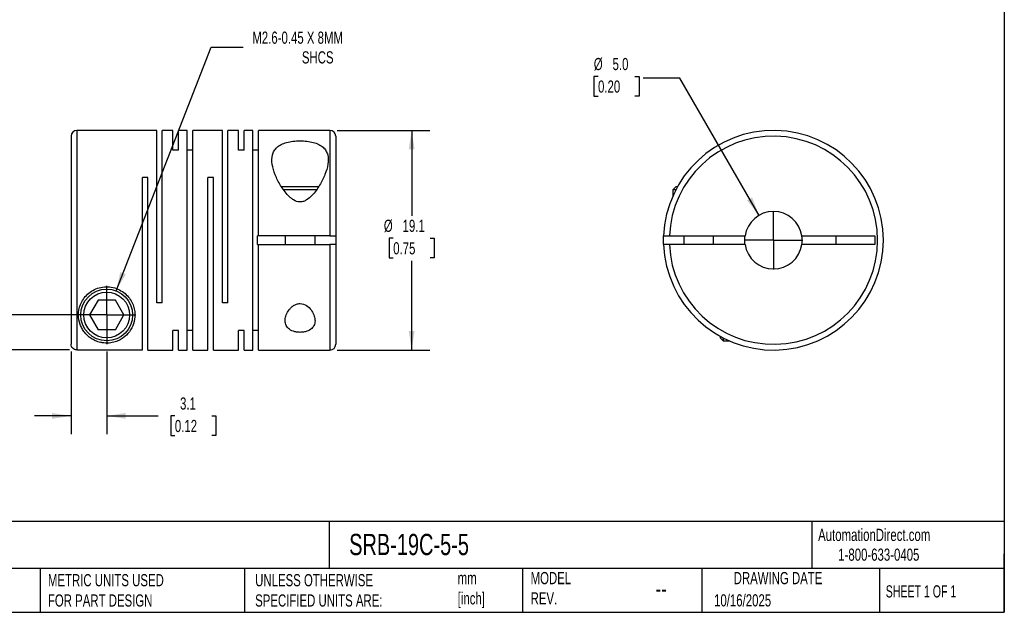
# Model space of a CAD drawing. Header units: millimetres. Extents: x 3 to 137, y 3 to 105.
# Tile 2 of 3: x 51 to 137, y 3 to 55. Entities that reach past the tile are written whole.
import ezdxf

# ---------------------------------------------------------------- set-up
doc = ezdxf.new("R2010")
doc.units = ezdxf.units.MM
doc.header["$LTSCALE"] = 0.5
doc.linetypes.add('SLD-Center', pattern=[19.05, 15.24, -1.27, 1.27, -1.27])
doc.linetypes.add('SLD-Solid', pattern=[0])
doc.layers.add('CENTER', color=40, linetype='SLD-Center')
doc.layers.add('DIMENSIONS', color=140, linetype='SLD-Solid', lineweight=25)
doc.layers.add('TEXT', color=140, linetype='SLD-Solid', lineweight=25)
doc.styles.add('SLDTEXTSTYLE0', font='TXT', dxfattribs={"width": 0.7})
doc.styles.add('SLDTEXTSTYLE1', font='TXT', dxfattribs={"width": 0.65})
doc.dimstyles.new('SLDDIMSTYLE0', dxfattribs={"dimtxt": 1.079004, "dimasz": 1.651, "dimexe": 0, "dimexo": 0.0625, "dimgap": 0.269751, "dimtad": 0, "dimtih": 1, "dimtoh": 1, "dimdec": 1, "dimrnd": 1e-09, "dimzin": 12, "dimdsep": 46, "dimtxsty": 'SLDTEXTSTYLE0', "dimsah": 1, "dimcen": 0.09, "dimadec": 0, "dimazin": 3, "dimtfac": 1, "dimtdec": 1, "dimtofl": 0, "dimtmove": 0, "dimatfit": 3, "dimfxl": 0, "dimfrac": 2, "dimtolj": 1, "dimtzin": 12, "dimarcsym": 0})
doc.dimstyles.new('SLDDIMSTYLE1', dxfattribs={"dimtxt": 1.079004, "dimasz": 1.651, "dimexe": 0, "dimexo": 0.0625, "dimgap": 0.269751, "dimtad": 0, "dimtih": 1, "dimtoh": 1, "dimdec": 1, "dimrnd": 1e-09, "dimzin": 12, "dimdsep": 46, "dimtxsty": 'SLDTEXTSTYLE0', "dimsah": 1, "dimcen": 0.09, "dimadec": 0, "dimazin": 3, "dimtfac": 1, "dimtdec": 1, "dimtmove": 0, "dimatfit": 0, "dimfxl": 0, "dimfrac": 2, "dimtolj": 1, "dimtzin": 12, "dimarcsym": 0})
doc.dimstyles.new('SLDDIMSTYLE2', dxfattribs={"dimtxt": 1.079004, "dimasz": 1.651, "dimexe": 0, "dimexo": 0.0625, "dimgap": 0.269751, "dimtad": 0, "dimtih": 1, "dimtoh": 1, "dimdec": 1, "dimrnd": 1e-09, "dimzin": 4, "dimdsep": 46, "dimtxsty": 'SLDTEXTSTYLE0', "dimsah": 1, "dimcen": 0.09, "dimadec": 0, "dimazin": 1, "dimtfac": 1, "dimtdec": 1, "dimtmove": 0, "dimatfit": 0, "dimfxl": 0, "dimfrac": 2, "dimtolj": 1, "dimtzin": 12, "dimarcsym": 0})
doc.dimstyles.new('SLDDIMSTYLE3', dxfattribs={"dimtxt": 1.079004, "dimasz": 1.651, "dimexe": 0, "dimexo": 0.0625, "dimgap": 0.269751, "dimtad": 0, "dimtih": 1, "dimtoh": 1, "dimdec": 1, "dimrnd": 1e-09, "dimzin": 12, "dimdsep": 46, "dimtxsty": 'SLDTEXTSTYLE0', "dimsah": 1, "dimcen": 0, "dimadec": 0, "dimazin": 3, "dimtfac": 1, "dimtdec": 1, "dimtofl": 0, "dimtmove": 0, "dimatfit": 3, "dimfxl": 0, "dimfrac": 2, "dimtolj": 1, "dimtzin": 12, "dimarcsym": 0})
doc.dimstyles.new('SLDDIMSTYLE4', dxfattribs={"dimtxt": 1.079004, "dimasz": 1.651, "dimexe": 0, "dimexo": 0.0625, "dimgap": 0.269751, "dimtad": 0, "dimtih": 1, "dimtoh": 1, "dimdec": 1, "dimrnd": 1e-09, "dimzin": 4, "dimdsep": 46, "dimtxsty": 'SLDTEXTSTYLE0', "dimsah": 1, "dimcen": 0, "dimadec": 0, "dimazin": 1, "dimtfac": 1, "dimtdec": 1, "dimtofl": 0, "dimtmove": 0, "dimatfit": 3, "dimfxl": 0, "dimfrac": 2, "dimtolj": 1, "dimtzin": 12, "dimarcsym": 0})

# ---------------------------------------------------------------- blocks, each defined once
blk = doc.blocks.new('_D')
at = {"layer": 'DIMENSIONS'}
for p, q in [((78.571, 45.085), (86.62, 45.085)), ((85.033, 45.085), (85.033, 37.671)), ((83.43, 35.715), (83.067, 35.715)), ((83.067, 35.715), (83.067, 34)), ((86.636, 35.715), (86.998, 35.715)), ((86.998, 35.715), (86.998, 34)), ((83.067, 34), (83.43, 34)), ((85.033, 25.985), (85.033, 33.758)), ((86.998, 34), (86.636, 34)), ((78.571, 25.985), (86.62, 25.985))]:
    blk.add_line(p, q, dxfattribs=at)
for points in [[(85.033, 45.085), (84.779, 43.434), (85.287, 43.434)], [(85.033, 25.985), (85.287, 27.636), (84.779, 27.636)]]:
    blk.add_solid(points, dxfattribs=at)
at = {"layer": 'DIMENSIONS', "char_height": 1.0583, "attachment_point": 1, "style": 'SLDTEXTSTYLE0'}
for s, insert in [('%%c', (82.615, 37.321)), ('19.1', (84.244, 37.321)), ('0.75', (83.43, 35.364))]:
    blk.add_mtext(s, dxfattribs=dict(at, insert=insert))
blk = doc.blocks.new('_D_1')
at = {"layer": 'DIMENSIONS'}
for p, q in [((55.436, 25.858), (55.436, 18.671)), ((58.536, 25.86), (58.536, 18.671)), ((55.436, 20.258), (52.261, 20.258)), ((58.536, 20.258), (62.997, 20.258)), ((64.459, 20.258), (64.097, 20.258)), ((64.097, 20.258), (64.097, 18.543)), ((67.666, 20.258), (68.028, 20.258)), ((68.028, 20.258), (68.028, 18.543)), ((64.097, 18.543), (64.459, 18.543)), ((68.028, 18.543), (67.666, 18.543))]:
    blk.add_line(p, q, dxfattribs=at)
for points in [[(55.436, 20.258), (53.785, 20.512), (53.785, 20.004)], [(58.536, 20.258), (60.187, 20.004), (60.187, 20.512)]]:
    blk.add_solid(points, dxfattribs=at)
at = {"layer": 'DIMENSIONS', "char_height": 1.0583, "attachment_point": 1, "style": 'SLDTEXTSTYLE0'}
for s, insert in [('3.1', (64.908, 21.864)), ('0.12', (64.459, 19.908))]:
    blk.add_mtext(s, dxfattribs=dict(at, insert=insert))
blk = doc.blocks.new('_D_2')
at = {"layer": 'DIMENSIONS'}
for p, q in [((41.29, 33.745), (40.928, 33.745)), ((40.928, 33.745), (40.928, 32.03)), ((44.496, 33.745), (44.859, 33.745)), ((44.859, 33.745), (44.859, 32.03)), ((46.442, 33.745), (49.617, 33.745)), ((49.617, 33.745), (49.617, 29.035)), ((40.928, 32.03), (41.29, 32.03)), ((44.859, 32.03), (44.496, 32.03)), ((57.901, 29.035), (48.03, 29.035)), ((55.301, 25.992), (48.03, 25.992)), ((49.617, 25.992), (49.617, 22.817))]:
    blk.add_line(p, q, dxfattribs=at)
for points in [[(49.617, 29.035), (49.871, 30.686), (49.363, 30.686)], [(49.617, 25.992), (49.363, 24.341), (49.871, 24.341)]]:
    blk.add_solid(points, dxfattribs=at)
at = {"layer": 'DIMENSIONS', "char_height": 1.0583, "attachment_point": 1, "style": 'SLDTEXTSTYLE0'}
for s, insert in [('3.0', (41.739, 35.351)), ('0.12', (41.29, 33.395))]:
    blk.add_mtext(s, dxfattribs=dict(at, insert=insert))
blk = doc.blocks.new('_D_3')
at = {"layer": 'DIMENSIONS'}
for p, q in [((59.354, 31.131), (67.619, 52.318)), ((67.619, 52.318), (70.397, 52.318))]:
    blk.add_line(p, q, dxfattribs=at)
blk.add_solid([(59.354, 31.131), (60.191, 32.577), (59.717, 32.761)], dxfattribs=at)
at = {"layer": 'DIMENSIONS', "attachment_point": 1, "style": 'SLDTEXTSTYLE0'}
for s, insert, char_height in [('M2.6-0.45 X 8MM', (71.191, 53.682), 1.05833), ('SHCS', (75.494, 51.967), 1.0583)]:
    blk.add_mtext(s, dxfattribs=dict(at, insert=insert, char_height=char_height))
blk = doc.blocks.new('SW_CENTERMARKSYMBOL_0')
at = {"layer": 'CENTER', "color": 0}
for q in [(0, 2.54), (-2.54, 0), (0, -2.54), (2.54, 0)]:
    blk.add_line((0, 0), q, dxfattribs=at)
blk = doc.blocks.new('_D_4')
at = {"layer": 'DIMENSIONS'}
for p, q in [((101.225, 49.781), (100.863, 49.781)), ((100.863, 49.781), (100.863, 48.066)), ((104.432, 49.781), (104.794, 49.781)), ((104.794, 49.781), (104.794, 48.066)), ((108.331, 49.629), (105.156, 49.629)), ((115.218, 37.7), (108.331, 49.629)), ((100.863, 48.066), (101.225, 48.066)), ((104.794, 48.066), (104.432, 48.066))]:
    blk.add_line(p, q, dxfattribs=at)
blk.add_solid([(115.218, 37.7), (114.613, 39.257), (114.173, 39.003)], dxfattribs=at)
at = {"layer": 'DIMENSIONS', "char_height": 1.0583, "attachment_point": 1, "style": 'SLDTEXTSTYLE0'}
for s, insert in [('%%c', (100.859, 51.387)), ('5.0', (102.489, 51.387)), ('0.20', (101.225, 49.43))]:
    blk.add_mtext(s, dxfattribs=dict(at, insert=insert))
blk = doc.blocks.new('SW_CENTERMARKSYMBOL_1')
at = {"layer": 'CENTER', "color": 0}
for q in [(0, 2.54), (-2.54, 0), (0, -2.54), (2.54, 0)]:
    blk.add_line((0, 0), q, dxfattribs=at)

msp = doc.modelspace()

# ---------------------------------------------------------------- linework, layer by layer
for p, q in [((55.436, 44.585), (55.436, 26.493)), ((62.886, 45.085), (55.936, 45.085)), ((55.936, 45.085), (55.936, 25.992)), ((62.886, 30.085), (62.886, 45.085)), ((64.286, 45.085), (63.366, 45.085)), ((63.366, 30.085), (63.366, 45.085)), ((64.286, 43.377), (64.286, 45.085)), ((65.536, 45.085), (64.766, 45.085)), ((64.766, 43.377), (64.766, 45.085)), ((65.536, 25.985), (65.536, 45.085)), ((68.586, 45.085), (66.016, 45.085)), ((66.016, 25.985), (66.016, 45.085)), ((68.586, 30.085), (68.586, 45.085)), ((69.986, 45.085), (69.066, 45.085)), ((69.066, 30.085), (69.066, 45.085)), ((69.986, 43.377), (69.986, 45.085)), ((71.236, 45.085), (70.466, 45.085)), ((70.466, 43.377), (70.466, 45.085)), ((71.236, 25.985), (71.236, 45.085)), ((77.936, 45.085), (71.716, 45.085)), ((71.716, 35.91), (71.716, 45.085)), ((77.936, 45.085), (77.936, 35.91)), ((78.436, 44.585), (78.436, 35.91)), ((64.766, 43.377), (64.286, 43.377)), ((66.016, 43.377), (65.536, 43.377)), ((70.466, 43.377), (69.986, 43.377)), ((71.716, 43.377), (71.236, 43.377)), ((62.116, 40.985), (61.636, 40.985)), ((61.636, 25.992), (61.636, 40.985)), ((62.116, 25.985), (62.116, 40.985)), ((67.816, 40.985), (67.336, 40.985)), ((67.336, 25.985), (67.336, 40.985)), ((67.816, 25.985), (67.816, 40.985)), ((75.336, 40.165), (73.726, 40.165)), ((75.336, 39.905), (73.91, 39.905)), ((76.941, 40.165), (75.336, 40.165)), ((76.765, 39.905), (75.336, 39.905)), ((107.978, 40.165), (107.718, 39.905)), ((107.718, 39.905), (107.718, 39.361)), ((107.977, 39.905), (107.718, 39.905)), ((108.116, 40.165), (107.978, 40.165)), ((71.636, 35.16), (71.636, 35.91)), ((71.716, 35.91), (71.636, 35.91)), ((71.636, 35.16), (71.716, 35.16)), ((77.936, 35.91), (71.716, 35.91)), ((71.716, 25.985), (71.716, 35.16)), ((71.716, 35.16), (77.936, 35.16)), ((74.036, 35.91), (74.036, 35.16)), ((76.636, 35.16), (76.636, 35.91)), ((77.936, 35.16), (77.936, 25.985)), ((78.436, 35.91), (78.436, 35.16)), ((78.436, 35.16), (78.436, 26.485)), ((107.426, 35.91), (113.997, 35.91)), ((113.997, 35.16), (107.426, 35.16)), ((108.668, 35.91), (108.668, 35.16)), ((111.268, 35.16), (111.268, 35.91)), ((118.94, 35.91), (125.268, 35.91)), ((125.268, 35.16), (118.94, 35.16)), ((121.918, 35.16), (121.918, 35.91)), ((125.268, 35.91), (125.268, 35.16)), ((57.786, 30.335), (57.035, 29.035)), ((59.287, 30.335), (57.786, 30.335)), ((60.037, 29.035), (59.287, 30.335)), ((63.366, 30.085), (62.886, 30.085)), ((69.066, 30.085), (68.586, 30.085)), ((57.035, 29.035), (57.786, 27.735)), ((59.287, 27.735), (60.037, 29.035)), ((59.287, 27.735), (57.786, 27.735)), ((64.766, 27.693), (64.286, 27.693)), ((64.286, 25.985), (64.286, 27.693)), ((64.766, 25.985), (64.766, 27.693)), ((66.016, 27.693), (65.536, 27.693)), ((70.466, 27.693), (69.986, 27.693)), ((69.986, 25.985), (69.986, 27.693)), ((70.466, 25.985), (70.466, 27.693)), ((71.716, 27.693), (71.236, 27.693)), ((111.838, 27.182), (111.838, 27.045)), ((111.838, 27.045), (112.098, 26.785)), ((112.098, 27.043), (112.098, 26.785)), ((112.098, 26.785), (112.642, 26.785)), ((55.936, 25.992), (61.636, 25.992)), ((62.116, 25.985), (64.286, 25.985)), ((64.766, 25.985), (65.536, 25.985)), ((66.016, 25.985), (67.336, 25.985)), ((67.816, 25.985), (69.986, 25.985)), ((70.466, 25.985), (71.236, 25.985)), ((71.716, 25.985), (77.936, 25.985))]:
    msp.add_line(p, q)
at = {"flags": 128}
for points in [[(106.926, 35.16), (106.918, 35.535), (106.926, 35.91)], [(113.968, 35.535), (113.981, 35.784), (113.997, 35.91)], [(113.997, 35.16), (113.981, 35.286), (113.968, 35.535)]]:
    msp.add_lwpolyline(points, dxfattribs=at)
for radius in [2.25, 1.99]:
    msp.add_circle((58.536, 29.035), radius)
for centre, radius, start, end in [((55.936, 44.585), 0.5, 90, 180), ((77.936, 44.585), 0.5, 0, 90), ((116.468, 35.535), 9.55, 182.25041, 177.74959), ((116.468, 35.535), 9.05, 182.37481, 177.62519), ((116.468, 35.535), 2.5, 8.62693, 171.37307), ((116.468, 35.535), 2.5, 188.62693, 351.37307), ((116.468, 35.535), 2.5, 351.37307, 8.62693), ((77.936, 26.485), 0.5, 270, 0)]:
    msp.add_arc(centre, radius, start, end)
for points, knots in [([(75.336, 38.867), (75.439, 38.867), (75.541, 38.885), (75.734, 38.948), (75.823, 38.992), (76.077, 39.146), (76.226, 39.278), (76.496, 39.557), (76.617, 39.705), (76.837, 40.005), (76.938, 40.158), (77.217, 40.62), (77.374, 40.937), (77.619, 41.551), (77.708, 41.851), (77.8, 42.434), (77.8, 42.707), (77.704, 43.086), (77.655, 43.206), (77.522, 43.427), (77.436, 43.531), (77.226, 43.715), (77.103, 43.797), (76.816, 43.939), (76.657, 43.997), (76.308, 44.092), (76.119, 44.127), (75.729, 44.173), (75.524, 44.184), (75.12, 44.183), (74.915, 44.171), (74.526, 44.122), (74.342, 44.087), (73.993, 43.99), (73.836, 43.93), (73.556, 43.789), (73.432, 43.705), (73.226, 43.519), (73.143, 43.417), (73.011, 43.194), (72.964, 43.074), (72.872, 42.697), (72.874, 42.418), (72.966, 41.844), (73.055, 41.546), (73.302, 40.928), (73.458, 40.616), (73.736, 40.155), (73.837, 40.002), (74.059, 39.701), (74.18, 39.553), (74.381, 39.346), (74.451, 39.279), (74.601, 39.153), (74.681, 39.094), (74.935, 38.939), (75.13, 38.867), (75.336, 38.867)], [0, 0, 0, 0, 0.015625, 0.015625, 0.03125, 0.03125, 0.0625, 0.0625, 0.09375, 0.09375, 0.125, 0.125, 0.1875, 0.1875, 0.25, 0.25, 0.3125, 0.3125, 0.34375, 0.34375, 0.375, 0.375, 0.40625, 0.40625, 0.4375, 0.4375, 0.46875, 0.46875, 0.5, 0.5, 0.53125, 0.53125, 0.5625, 0.5625, 0.59375, 0.59375, 0.625, 0.625, 0.65625, 0.65625, 0.6875, 0.6875, 0.75, 0.75, 0.8125, 0.8125, 0.875, 0.875, 0.90625, 0.90625, 0.9375, 0.9375, 0.953125, 0.953125, 0.96875, 0.96875, 1, 1, 1, 1]), ([(77.936, 35.91), (78.068, 35.91), (78.197, 35.91), (78.382, 35.91), (78.436, 35.91), (78.436, 35.91)], [0, 0, 0, 0, 0.5, 0.5, 1, 1, 1, 1]), ([(78.436, 35.16), (78.436, 35.16), (78.382, 35.16), (78.198, 35.16), (78.068, 35.16), (77.936, 35.16)], [0, 0, 0, 0, 0.5, 0.5, 1, 1, 1, 1]), ([(106.926, 35.91), (106.926, 35.91), (106.98, 35.91), (107.165, 35.91), (107.294, 35.91), (107.426, 35.91)], [0, 0, 0, 0, 0.5, 0.5, 1, 1, 1, 1]), ([(107.426, 35.16), (107.294, 35.16), (107.165, 35.16), (106.98, 35.16), (106.926, 35.16), (106.926, 35.16)], [0, 0, 0, 0, 0.5, 0.5, 1, 1, 1, 1]), ([(56.086, 29.035), (56.086, 28.737), (56.139, 28.462), (56.274, 28.084), (56.329, 27.963), (56.455, 27.735), (56.526, 27.628), (56.762, 27.326), (56.948, 27.149), (57.288, 26.922), (57.41, 26.854), (57.682, 26.734), (57.834, 26.681), (58.095, 26.623), (58.189, 26.608), (58.384, 26.588), (58.488, 26.583), (58.69, 26.588), (58.791, 26.596), (58.979, 26.623), (59.068, 26.642), (59.319, 26.707), (59.463, 26.762), (59.728, 26.889), (59.846, 26.96), (60.171, 27.191), (60.352, 27.37), (60.659, 27.785), (60.78, 28.015), (60.947, 28.525), (60.994, 28.808), (60.981, 29.254), (60.963, 29.406), (60.894, 29.719), (60.843, 29.877), (60.705, 30.187), (60.616, 30.342), (60.402, 30.633), (60.275, 30.772), (59.985, 31.02), (59.824, 31.129), (59.47, 31.309), (59.281, 31.378), (58.889, 31.468), (58.684, 31.489), (58.281, 31.48), (58.077, 31.45), (57.691, 31.343), (57.507, 31.267), (57.162, 31.073), (57.008, 30.959), (56.733, 30.704), (56.611, 30.561), (56.41, 30.266), (56.329, 30.112), (56.138, 29.641), (56.086, 29.333), (56.086, 29.035)], [0, 0, 0, 0, 0.0625, 0.0625, 0.09375, 0.09375, 0.125, 0.125, 0.1875, 0.1875, 0.21875, 0.21875, 0.25, 0.25, 0.265625, 0.265625, 0.28125, 0.28125, 0.296875, 0.296875, 0.3125, 0.3125, 0.34375, 0.34375, 0.375, 0.375, 0.4375, 0.4375, 0.5, 0.5, 0.5625, 0.5625, 0.59375, 0.59375, 0.625, 0.625, 0.65625, 0.65625, 0.6875, 0.6875, 0.71875, 0.71875, 0.75, 0.75, 0.78125, 0.78125, 0.8125, 0.8125, 0.84375, 0.84375, 0.875, 0.875, 0.90625, 0.90625, 0.9375, 0.9375, 1, 1, 1, 1]), ([(75.336, 30.025), (75.232, 30.025), (75.13, 30.007), (74.94, 29.943), (74.851, 29.898), (74.692, 29.795), (74.619, 29.735), (74.49, 29.61), (74.432, 29.544), (74.276, 29.338), (74.198, 29.195), (74.084, 28.907), (74.049, 28.761), (74.029, 28.481), (74.044, 28.343), (74.111, 28.151), (74.141, 28.089), (74.218, 27.972), (74.265, 27.916), (74.431, 27.762), (74.577, 27.676), (74.843, 27.586), (74.937, 27.563), (75.135, 27.532), (75.238, 27.525), (75.442, 27.525), (75.546, 27.533), (75.742, 27.565), (75.836, 27.588), (76.1, 27.678), (76.246, 27.765), (76.465, 27.97), (76.54, 28.09), (76.629, 28.346), (76.643, 28.484), (76.623, 28.765), (76.588, 28.909), (76.473, 29.198), (76.395, 29.34), (76.187, 29.613), (76.06, 29.743), (75.739, 29.952), (75.544, 30.025), (75.336, 30.025)], [0, 0, 0, 0, 0.03125, 0.03125, 0.0625, 0.0625, 0.09375, 0.09375, 0.125, 0.125, 0.1875, 0.1875, 0.25, 0.25, 0.3125, 0.3125, 0.34375, 0.34375, 0.375, 0.375, 0.4375, 0.4375, 0.46875, 0.46875, 0.5, 0.5, 0.53125, 0.53125, 0.5625, 0.5625, 0.625, 0.625, 0.6875, 0.6875, 0.75, 0.75, 0.8125, 0.8125, 0.875, 0.875, 0.9375, 0.9375, 1, 1, 1, 1]), ([(55.936, 25.992), (55.804, 25.992), (55.675, 26.047), (55.49, 26.231), (55.436, 26.361), (55.436, 26.493)], [0, 0, 0, 0, 0.5, 0.5, 1, 1, 1, 1])]:
    msp.add_open_spline(points, degree=3, knots=knots)
at = {"layer": 'TEXT'}
for p, q in [((136.525, 104.775), (136.525, 3.175)), ((136.525, 11.063), (3.175, 11.063)), ((77.879, 11.063), (77.879, 6.985)), ((119.788, 11.063), (119.788, 6.985)), ((136.525, 3.175), (136.525, 8.255)), ((136.525, 6.985), (3.175, 6.985)), ((52.742, 6.985), (52.742, 3.175)), ((70.499, 6.985), (70.499, 3.175)), ((94.65, 6.985), (94.65, 3.175)), ((110.233, 6.985), (110.233, 3.175)), ((125.674, 6.985), (125.674, 3.175)), ((3.175, 3.175), (136.525, 3.175))]:
    msp.add_line(p, q, dxfattribs=at)

# ---------------------------------------------------------------- block references
at = {"layer": 'CENTER'}
for name, p in [('SW_CENTERMARKSYMBOL_1', (116.468, 35.535)), ('SW_CENTERMARKSYMBOL_0', (58.536, 29.035))]:
    msp.add_blockref(name, p, dxfattribs=at)

# ---------------------------------------------------------------- texts
at = {"layer": 'TEXT'}
for s, insert, char_height, attachment_point, style in [('AutomationDirect.com', (120.347, 10.438), 1.05833, 1, 'SLDTEXTSTYLE0'), ('SRB-19C-5-5', (79.604, 10.001), 1.85208, 1, 'SLDTEXTSTYLE0'), ('1-800-633-0405', (122.096, 8.719), 1.05833, 1, 'SLDTEXTSTYLE0'), ('METRIC UNITS USED ^JFOR PART DESIGN', (53.427, 6.498), 1.05833, 1, 'SLDTEXTSTYLE0'), ('UNLESS OTHERWISE ^JSPECIFIED UNITS ARE:', (71.435, 6.498), 1.05833, 1, 'SLDTEXTSTYLE0'), ('mm^J[inch]', (89.032, 6.681), 1.0583, 1, 'SLDTEXTSTYLE0'), ('MODEL ^JREV.', (95.367, 6.682), 1.05833, 1, 'SLDTEXTSTYLE0'), ('DRAWING DATE', (116.863, 6.682), 1.05833, 2, 'SLDTEXTSTYLE0'), ('SHEET 1 OF 1', (126.221, 5.526), 1.05833, 1, 'SLDTEXTSTYLE1'), ('--', (106.214, 6.038), 1.5875, 1, 'SLDTEXTSTYLE0'), ('10/16/2025', (111.306, 4.745), 1.0583, 1, 'SLDTEXTSTYLE0')]:
    msp.add_mtext(s, dxfattribs=dict(at, insert=insert, char_height=char_height, attachment_point=attachment_point, style=style))

# ---------------------------------------------------------------- dimensions: what is measured, and where the dimension line sits
at = {"layer": 'DIMENSIONS'}
dim = msp.add_diameter_dim_2p(p1=(57.718, 26.939), p2=(59.354, 31.131), text='M2.6-0.45 X 8MM\\PSHCS', dimstyle='SLDDIMSTYLE3', override={"dimpost": '<>'}, dxfattribs=at)
dim.commit()
dim.dimension.update_dxf_attribs({"geometry": '_D_3', "text_midpoint": (77.481, 52.318), "dimtype": 163})
dim = msp.add_diameter_dim_2p(p1=(117.718, 33.37), p2=(115.218, 37.7), dimstyle='SLDDIMSTYLE4', dxfattribs=at)
dim.commit()
dim.dimension.update_dxf_attribs({"geometry": '_D_4', "text_midpoint": (102.828, 49.629), "dimtype": 163})
dim = msp.add_linear_dim(base=(85.033, 25.985), p1=(77.936, 45.085), p2=(77.936, 25.985), angle=90, text='%%c<>', dimstyle='SLDDIMSTYLE0', dxfattribs=at)
dim.commit()
dim.dimension.update_dxf_attribs({"geometry": '_D', "text_midpoint": (85.033, 35.715), "dimtype": 160})
dim = msp.add_linear_dim(base=(49.617, 29.035), p1=(55.936, 25.992), p2=(58.536, 29.035), angle=90, dimstyle='SLDDIMSTYLE2', dxfattribs=at)
dim.commit()
dim.dimension.update_dxf_attribs({"geometry": '_D_2', "text_midpoint": (49.617, 33.745), "dimtype": 160})
dim = msp.add_linear_dim(base=(55.436, 20.258), p1=(58.536, 26.495), p2=(55.436, 26.493), dimstyle='SLDDIMSTYLE1', dxfattribs=at)
dim.commit()
dim.dimension.update_dxf_attribs({"geometry": '_D_1', "text_midpoint": (66.062, 20.258), "dimtype": 160})

doc.saveas('drawing.dxf')
